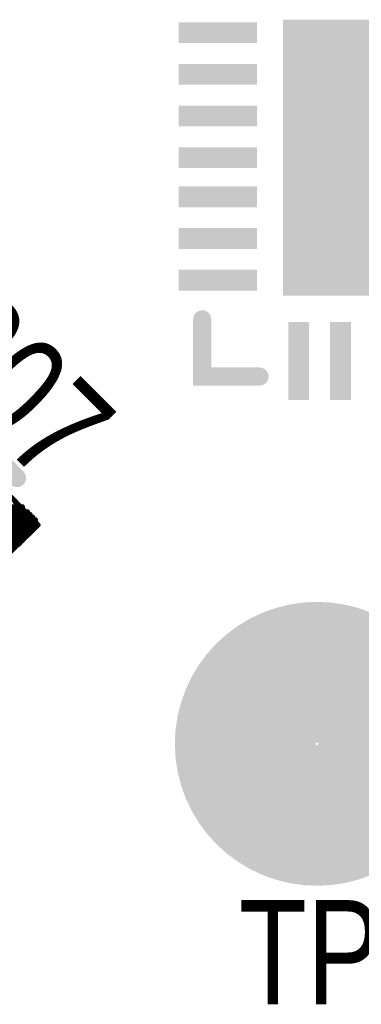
# Model space of a CAD drawing. Extents: x 0.61 to 3.61, y 0.19 to 4.26.
# Tile 7 of 16: x 1.73 to 1.86, y 2.68 to 3.06. Entities that reach past the tile are written whole.
import ezdxf

# ---------------------------------------------------------------- set-up
doc = ezdxf.new("R2010")
doc.units = 0

msp = doc.modelspace()

# ---------------------------------------------------------------- linework, layer by layer
at = {"layer": 'SMT', "const_width": 0.002}
for points in [[(1.74, 2.867), (1.71, 2.898)], [(1.684, 2.872), (1.735, 2.872)], [(1.686, 2.874), (1.734, 2.874)], [(1.734, 2.861), (1.734, 2.874)], [(1.736, 2.863), (1.736, 2.872)], [(1.681, 2.869), (1.739, 2.869)], [(1.682, 2.871), (1.737, 2.871)], [(1.738, 2.865), (1.738, 2.87)], [(1.679, 2.867), (1.74, 2.867)], [(1.679, 2.865), (1.738, 2.865)], [(1.708, 2.836), (1.74, 2.867)], [(1.739, 2.867), (1.739, 2.868)], [(1.681, 2.863), (1.736, 2.863)], [(1.682, 2.862), (1.734, 2.862)], [(1.684, 2.86), (1.733, 2.86)]]:
    msp.add_lwpolyline(points, dxfattribs=at)
at = {"layer": 'SMT'}
for points, const_width in [([(1.7335, 2.874, 1), (1.7345, 2.874, 1)], 0.001), ([(1.7335, 2.874, 1), (1.7345, 2.874, 1)], 0.001), ([(1.7345, 2.872, 1), (1.7355, 2.872, 1)], 0.001), ([(1.7355, 2.872, 1), (1.7365, 2.872, 1)], 0.001), ([(1.7365, 2.871, 1), (1.7375, 2.871, 1)], 0.001), ([(1.7375, 2.87, 1), (1.7385, 2.87, 1)], 0.001), ([(1.7385, 2.869, 1), (1.7395, 2.869, 1)], 0.001), ([(1.7375, 2.865, 1), (1.7385, 2.865, 1)], 0.001), ([(1.7375, 2.865, 1), (1.7385, 2.865, 1)], 0.001), ([(1.7385, 2.868, 1), (1.7395, 2.868, 1)], 0.001), ([(1.7385, 2.867, 1), (1.7395, 2.867, 1)], 0.001), ([(1.7395, 2.867, 1), (1.7405, 2.867, 1)], 0.001), ([(1.7395, 2.867, 1), (1.7405, 2.867, 1)], 0.001), ([(1.7395, 2.867, 1), (1.7405, 2.867, 1)], 0.001), ([(1.7335, 2.862, 1), (1.7345, 2.862, 1)], 0.001), ([(1.7335, 2.861, 1), (1.7345, 2.861, 1)], 0.001), ([(1.7355, 2.863, 1), (1.7365, 2.863, 1)], 0.001), ([(1.7355, 2.863, 1), (1.7365, 2.863, 1)], 0.001), ([(1.7325, 2.86, 1), (1.7335, 2.86, 1)], 0.001), ([(1.82, 2.783, 1), (1.874, 2.783, 1)], 0.055)]:
    msp.add_lwpolyline(points, format="xyb", close=True, dxfattribs=dict(at, const_width=const_width))
for points in [[(1.794, 3.052), (1.824, 3.052), (1.794, 3.06), (1.824, 3.06)], [(1.834, 2.955), (1.94, 2.955), (1.834, 3.061), (1.94, 3.061)], [(1.794, 3.036), (1.824, 3.036), (1.794, 3.044), (1.824, 3.044)], [(1.794, 3.02), (1.824, 3.02), (1.794, 3.028), (1.824, 3.028)], [(1.794, 3.004), (1.824, 3.004), (1.794, 3.012), (1.824, 3.012)], [(1.794, 2.989), (1.824, 2.989), (1.794, 2.997), (1.824, 2.997)], [(1.794, 2.973), (1.824, 2.973), (1.794, 2.981), (1.824, 2.981)], [(1.794, 2.957), (1.824, 2.957), (1.794, 2.965), (1.824, 2.965)], [(1.836, 2.915), (1.844, 2.915), (1.836, 2.945), (1.844, 2.945)], [(1.852, 2.915), (1.86, 2.915), (1.852, 2.945), (1.86, 2.945)]]:
    msp.add_solid(points, dxfattribs=at)
at = {"layer": 'SST', "const_width": 0.007}
for points in [[(1.803, 2.946), (1.803, 2.924), (1.825, 2.924)], [(1.685, 2.933), (1.732, 2.885)]]:
    msp.add_lwpolyline(points, dxfattribs=at)
at = {"layer": 'SST', "const_width": 0.0035}
for points in [[(1.8013, 2.946, 1), (1.8047, 2.946, 1)], [(1.8013, 2.924, 1), (1.8047, 2.924, 1)], [(1.8233, 2.924, 1), (1.8267, 2.924, 1)], [(1.7303, 2.885, 1), (1.7337, 2.885, 1)]]:
    msp.add_lwpolyline(points, format="xyb", close=True, dxfattribs=at)

# ---------------------------------------------------------------- texts
at = {"layer": 'SST', "width": 0.8}
msp.add_text('C207', height=0.04, rotation=315, dxfattribs=at).set_placement((1.671, 2.953))
msp.add_text('TP1', height=0.04, dxfattribs=at).set_placement((1.817, 2.683))

doc.saveas('drawing.dxf')
